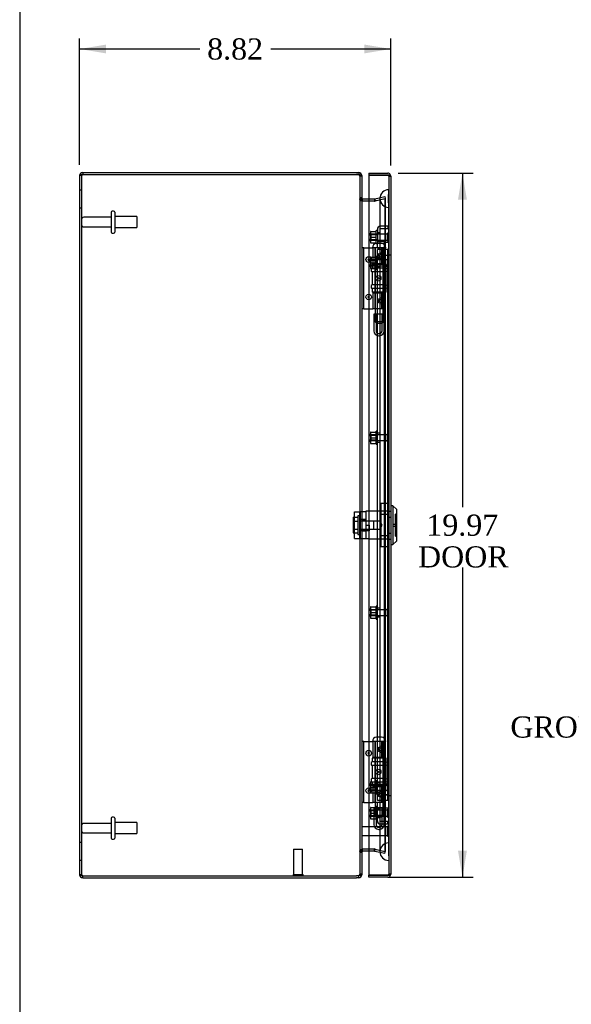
# Model space of a CAD drawing. Header units: inches. Extents: x 0 to 120, y -1 to 80.
# Tile 4 of 11: x 0 to 16, y 28 to 56. Entities that reach past the tile are written whole.
import ezdxf
from ezdxf import colors
from ezdxf.entities.mleader import LeaderData, LeaderLine
from ezdxf.enums import TextEntityAlignment as Align
from ezdxf.lldxf.tags import DXFTag
from ezdxf.math import Vec2, Vec3

# ---------------------------------------------------------------- set-up
doc = ezdxf.new("R2010")
doc.units = ezdxf.units.IN
doc.header["$MEASUREMENT"] = 0
for name, color, linetype in [('CAP02342', 7, 'Continuous'), ('COM52750', 7, 'Continuous'), ('COM52946', 7, 'Continuous'), ('COM55449-3', 7, 'Continuous'), ('COM55473-2', 7, 'Continuous'), ('COM55474-3', 7, 'Continuous'), ('COM70219', 7, 'Continuous'), ('Default', 7, 'Continuous'), ('GSK11196', 7, 'Continuous'), ('HNG14573-1', 7, 'Continuous'), ('HNG14573-2', 7, 'Continuous'), ('LOK10000', 7, 'Continuous'), ('LOK10000CAM', 7, 'Continuous'), ('LOK10000NUT', 7, 'Continuous'), ('LOK10000SC', 7, 'Continuous'), ('NTS16450', 7, 'Continuous'), ('PIN17645', 7, 'Continuous'), ('STD21878', 7, 'Continuous'), ('STD26041', 7, 'Continuous'), ('STD26098', 7, 'Continuous')]:
    doc.layers.add(name, color=color, linetype=linetype)
doc.styles.add('SEACAD_Times_New_Roman', font='times.ttf')
tags = doc.linetypes.add('HIDDEN2', pattern=[0.1875, 0.125, -0.0625]).pattern_tags.tags
tags[6:7] = [DXFTag(74, 4), DXFTag(75, 0), DXFTag(340, '0'), DXFTag(46, 0.0), DXFTag(50, 0.0), DXFTag(44, 0.0), DXFTag(45, 0.0)]
tags[4:5] = [DXFTag(74, 4), DXFTag(75, 0), DXFTag(340, '0'), DXFTag(46, 0.0), DXFTag(50, 0.0), DXFTag(44, 0.0), DXFTag(45, 0.0)]
doc.dimstyles.new('HAMMOND_(STH_-_120x80)', dxfattribs={"dimtxt": 0.6, "dimasz": 0.75, "dimexe": 0.3, "dimexo": 0.3, "dimgap": 0.15, "dimtad": 0, "dimtih": 1, "dimtoh": 1, "dimzin": 0, "dimdsep": 46, "dimtxsty": 'SEACAD_Times_New_Roman', "dimblk1": '_SE_FILLED', "dimblk2": '_SE_FILLED', "dimsah": 1, "dimcen": 0.3, "dimadec": 0, "dimazin": 0, "dimtfac": 0.8, "dimtofl": 0, "dimtmove": 0, "dimatfit": 3, "dimfxl": 1, "dimtolj": 1, "dimtzin": 0, "dimarcsym": 0})

# ---------------------------------------------------------------- blocks, each defined once
blk = doc.blocks.new('SE2')
at = {"layer": 'CAP02342', "color": 7, "linetype": 'HIDDEN2'}
for p, q in [((10.779, 47.173), (10.487, 47.173)), ((10.487, 47.173), (10.487, 46.7)), ((10.547, 47.173), (10.547, 46.7)), ((10.719, 46.7), (10.719, 47.173)), ((10.779, 46.7), (10.779, 47.173)), ((10.626, 46.621), (10.64, 46.621)), ((10.626, 46.561), (10.64, 46.561)), ((10.779, 33.173), (10.487, 33.173)), ((10.487, 33.173), (10.487, 32.7)), ((10.547, 33.173), (10.547, 32.7)), ((10.719, 32.7), (10.719, 33.173)), ((10.779, 32.7), (10.779, 33.173)), ((10.626, 32.621), (10.64, 32.621)), ((10.626, 32.561), (10.64, 32.561))]:
    blk.add_line(p, q, dxfattribs=at)
for centre, radius, start, end in [((10.626, 46.7), 0.139, 180, 270), ((10.626, 46.7), 0.079, 180, 270), ((10.64, 46.7), 0.079, 270, 0), ((10.64, 46.7), 0.139, 270, 0), ((10.626, 46.7), 0.079, 270, 275.0835), ((10.626, 46.7), 0.139, 270, 272.8866), ((10.64, 46.7), 0.079, 264.9165, 270), ((10.64, 46.7), 0.139, 267.1134, 270), ((10.626, 32.7), 0.139, 180, 270), ((10.626, 32.7), 0.079, 180, 270), ((10.64, 32.7), 0.079, 270, 0), ((10.64, 32.7), 0.139, 270, 0), ((10.626, 32.7), 0.079, 270, 275.0835), ((10.626, 32.7), 0.139, 270, 272.8866), ((10.64, 32.7), 0.079, 264.9165, 270), ((10.64, 32.7), 0.139, 267.1134, 270)]:
    blk.add_arc(centre, radius, start, end, dxfattribs=at)
at = {"layer": 'COM52750', "color": 7, "linetype": 'HIDDEN2'}
for p, q in [((2.2, 51.103), (2.143, 51.103)), ((2.2, 51.103), (2.2, 31.275)), ((10.133, 51.103), (10.086, 51.103)), ((10.086, 51.103), (10.086, 51.089)), ((10.143, 51.089), (10.086, 51.089)), ((10.086, 51.089), (10.086, 31.289)), ((2.2, 50.689), (2.143, 50.689)), ((10.143, 50.469), (10.086, 50.469)), ((10.143, 50.441), (10.086, 50.441)), ((10.159, 50.389), (10.158, 50.384)), ((10.168, 50.372), (10.158, 50.372)), ((10.34, 50.44), (10.501, 50.44)), ((10.34, 50.383), (10.501, 50.383)), ((10.501, 50.372), (10.34, 50.372)), ((10.501, 50.44), (10.501, 50.383)), ((10.501, 50.44), (10.507, 50.44)), ((10.501, 50.383), (10.507, 50.383)), ((10.507, 50.373), (10.501, 50.372)), ((10.507, 50.44), (10.513, 50.441)), ((10.507, 50.44), (10.507, 50.383)), ((10.507, 50.383), (10.526, 50.385)), ((10.507, 50.373), (10.526, 50.377)), ((10.526, 50.377), (10.507, 50.373)), ((10.513, 50.377), (10.507, 50.373)), ((10.513, 50.441), (10.796, 50.506)), ((10.796, 50.442), (10.513, 50.377)), ((10.513, 50.441), (10.526, 50.385)), ((10.513, 50.377), (10.526, 50.377)), ((10.526, 50.385), (10.808, 50.45)), ((10.808, 50.442), (10.526, 50.377)), ((10.796, 50.506), (10.808, 50.45)), ((10.796, 50.442), (10.796, 31.936)), ((10.796, 50.442), (10.808, 50.442)), ((10.808, 50.442), (10.808, 31.936)), ((2.143, 50.189), (2.2, 50.189)), ((2.2, 32.189), (2.143, 32.189)), ((10.143, 31.937), (10.086, 31.937)), ((10.143, 31.909), (10.086, 31.909)), ((10.168, 32.006), (10.158, 32.006)), ((10.159, 31.989), (10.158, 31.994)), ((10.34, 32.006), (10.501, 32.006)), ((10.501, 31.995), (10.34, 31.995)), ((10.501, 31.938), (10.34, 31.938)), ((10.501, 32.006), (10.507, 32.005)), ((10.507, 31.995), (10.501, 31.995)), ((10.501, 31.938), (10.501, 31.995)), ((10.507, 31.938), (10.501, 31.938)), ((10.526, 32.001), (10.507, 32.005)), ((10.507, 32.005), (10.526, 32.001)), ((10.507, 32.005), (10.513, 32.001)), ((10.507, 31.938), (10.507, 31.995)), ((10.526, 31.993), (10.507, 31.995)), ((10.513, 31.937), (10.507, 31.938)), ((10.513, 32.001), (10.796, 31.936)), ((10.513, 32.001), (10.526, 32.001)), ((10.513, 31.937), (10.526, 31.993)), ((10.796, 31.872), (10.513, 31.937)), ((10.526, 32.001), (10.808, 31.936)), ((10.808, 31.928), (10.526, 31.993)), ((10.796, 31.936), (10.808, 31.936)), ((10.796, 31.872), (10.808, 31.928)), ((2.143, 31.689), (2.2, 31.689)), ((2.2, 31.275), (2.143, 31.275)), ((10.086, 31.289), (10.086, 31.275)), ((10.143, 31.289), (10.086, 31.289)), ((10.133, 31.275), (10.086, 31.275))]:
    blk.add_line(p, q, dxfattribs=at)
at = {"layer": 'COM52750', "color": 7, "linetype": 'Continuous'}
for p, q in [((2.143, 51.103), (2.143, 31.275)), ((2.229, 51.189), (2.229, 51.132)), ((2.229, 51.189), (9.996, 51.189)), ((2.229, 51.132), (9.996, 51.132)), ((2.229, 51.132), (9.996, 51.132)), ((9.996, 51.189), (10.057, 51.189)), ((9.996, 51.132), (10.057, 51.132)), ((10.057, 51.189), (10.057, 51.132)), ((10.143, 51.103), (10.133, 51.103)), ((10.143, 51.103), (10.143, 51.089)), ((10.143, 51.089), (10.143, 31.289)), ((10.168, 50.44), (10.159, 50.389)), ((10.172, 50.372), (10.168, 50.372)), ((10.172, 50.44), (10.34, 50.44)), ((10.172, 50.383), (10.34, 50.383)), ((10.34, 50.372), (10.172, 50.372)), ((10.168, 31.938), (10.159, 31.989)), ((10.168, 32.006), (10.172, 32.006)), ((10.172, 32.006), (10.34, 32.006)), ((10.34, 31.995), (10.172, 31.995)), ((10.34, 31.938), (10.172, 31.938)), ((10.143, 31.275), (10.133, 31.275)), ((10.143, 31.289), (10.143, 31.275)), ((2.229, 31.246), (9.996, 31.246)), ((2.229, 31.246), (9.996, 31.246)), ((2.229, 31.189), (2.229, 31.246)), ((2.229, 31.189), (9.996, 31.189)), ((10.057, 31.246), (9.996, 31.246)), ((10.057, 31.189), (9.996, 31.189)), ((10.057, 31.189), (10.057, 31.246))]:
    blk.add_line(p, q, dxfattribs=at)
for centre, radius, start, end in [((2.229, 51.103), 0.086, 90, 180), ((2.229, 51.103), 0.029, 90, 114.2825), ((9.996, 50.882), 0.25, 75.7406, 90), ((10.057, 51.103), 0.086, 0, 90), ((10.057, 51.103), 0.029, 37.1698, 90), ((10.172, 50.469), 0.029, 180, 260.5896), ((10.276, 50.449), 0.133, 183.4648, 215.3792), ((10.172, 50.469), 0.086, 260.5896, 270), ((10.172, 50.469), 0.029, 260.5896, 270), ((10.274, 31.93), 0.131, 144.4363, 176.7196), ((10.172, 31.909), 0.029, 99.4104, 180), ((10.172, 31.909), 0.086, 90, 99.4104), ((10.172, 31.909), 0.029, 90, 99.4104), ((2.229, 31.275), 0.086, 180, 270), ((10.057, 31.275), 0.086, 270, 0), ((2.229, 31.275), 0.029, 245.7173, 270), ((9.996, 31.496), 0.25, 270, 284.2594), ((10.057, 31.275), 0.029, 270, 322.8302)]:
    blk.add_arc(centre, radius, start, end, dxfattribs=at)
at = {"layer": 'COM52750', "color": 7, "linetype": 'HIDDEN2'}
for centre, radius, start, end in [((2.229, 51.103), 0.029, 114.2825, 180), ((10.057, 51.103), 0.029, 0, 37.1698), ((10.172, 50.469), 0.086, 180, 260.5896), ((10.172, 31.909), 0.086, 99.4104, 180), ((2.229, 31.275), 0.029, 180, 245.7173), ((10.057, 31.275), 0.029, 322.8302, 360)]:
    blk.add_arc(centre, radius, start, end, dxfattribs=at)
at = {"layer": 'COM52750', "color": 7, "linetype": 'Continuous'}
for points, knots in [([(2.229, 51.132), (2.218, 51.129), (2.207, 51.127), (2.186, 51.122), (2.177, 51.12), (2.161, 51.115), (2.154, 51.113), (2.146, 51.108), (2.143, 51.105), (2.143, 51.103)], [0, 0, 0, 0, 0.25, 0.25, 0.5, 0.5, 0.75, 0.75, 1, 1, 1, 1]), ([(10.143, 51.089), (10.143, 51.09), (10.143, 51.091), (10.143, 51.094), (10.142, 51.096), (10.14, 51.098), (10.139, 51.1), (10.137, 51.101), (10.134, 51.103), (10.131, 51.105), (10.128, 51.107), (10.124, 51.108), (10.118, 51.111), (10.107, 51.114), (10.095, 51.117), (10.084, 51.12), (10.075, 51.121), (10.066, 51.123), (10.06, 51.124), (10.057, 51.124)], [0, 0, 0, 0, 0.043184, 0.086624, 0.130316, 0.174255, 0.218434, 0.262848, 0.307492, 0.35236, 0.397445, 0.442741, 0.488243, 0.614204, 0.741522, 0.805729, 0.870223, 0.934986, 1, 1, 1, 1]), ([(2.143, 31.275), (2.143, 31.273), (2.146, 31.27), (2.154, 31.265), (2.161, 31.263), (2.177, 31.258), (2.186, 31.256), (2.207, 31.251), (2.218, 31.248), (2.229, 31.246)], [0, 0, 0, 0, 0.25, 0.25, 0.5, 0.5, 0.75, 0.75, 1, 1, 1, 1]), ([(10.057, 31.254), (10.059, 31.254), (10.063, 31.255), (10.069, 31.256), (10.075, 31.257), (10.081, 31.258), (10.087, 31.259), (10.092, 31.26), (10.097, 31.261), (10.102, 31.262), (10.107, 31.264), (10.112, 31.265), (10.116, 31.266), (10.123, 31.269), (10.131, 31.272), (10.137, 31.277), (10.141, 31.281), (10.143, 31.285), (10.143, 31.287), (10.143, 31.289)], [0, 0, 0, 0, 0.04338, 0.086651, 0.129807, 0.172844, 0.215756, 0.258537, 0.301181, 0.343685, 0.386041, 0.428246, 0.470293, 0.512179, 0.636645, 0.75949, 0.840484, 0.920665, 1, 1, 1, 1])]:
    blk.add_open_spline(points, degree=3, knots=knots, dxfattribs=at)
at = {"layer": 'COM52750', "color": 7, "linetype": 'HIDDEN2'}
for points in [[(2.229, 51.132), (2.226, 51.129), (2.222, 51.127), (2.215, 51.122), (2.212, 51.12), (2.206, 51.115), (2.204, 51.113), (2.201, 51.108), (2.2, 51.105), (2.2, 51.103)], [(10.086, 51.089), (10.086, 51.093), (10.086, 51.097), (10.083, 51.104), (10.081, 51.107), (10.076, 51.113), (10.073, 51.116), (10.065, 51.12), (10.061, 51.122), (10.057, 51.124)], [(10.158, 50.372), (10.148, 50.378), (10.139, 50.383), (10.121, 50.395), (10.113, 50.4), (10.1, 50.412), (10.095, 50.418), (10.088, 50.429), (10.086, 50.435), (10.086, 50.441)], [(10.086, 31.937), (10.086, 31.943), (10.088, 31.949), (10.095, 31.96), (10.1, 31.966), (10.113, 31.977), (10.121, 31.983), (10.139, 31.995), (10.148, 32), (10.158, 32.006)], [(2.2, 31.275), (2.2, 31.273), (2.201, 31.27), (2.204, 31.265), (2.206, 31.263), (2.212, 31.258), (2.215, 31.256), (2.222, 31.251), (2.226, 31.248), (2.229, 31.246)], [(10.057, 31.254), (10.061, 31.256), (10.065, 31.258), (10.073, 31.262), (10.076, 31.265), (10.081, 31.271), (10.083, 31.274), (10.086, 31.281), (10.086, 31.285), (10.086, 31.289)]]:
    blk.add_open_spline(points, degree=3, knots=[0, 0, 0, 0, 0.25, 0.25, 0.5, 0.5, 0.75, 0.75, 1, 1, 1, 1], dxfattribs=at)
at = {"layer": 'COM52946', "color": 7, "linetype": 'Continuous'}
for p, q in [((10.34, 51.173), (10.34, 51.116)), ((10.34, 51.173), (10.879, 51.173)), ((10.34, 51.116), (10.34, 31.261)), ((10.34, 51.116), (10.879, 51.116)), ((10.879, 51.116), (10.34, 51.116)), ((10.879, 51.116), (10.879, 51.116)), ((10.924, 51.116), (10.879, 51.116)), ((10.879, 51.116), (10.951, 51.116)), ((10.924, 51.116), (10.951, 51.134)), ((10.965, 51.087), (10.965, 31.29)), ((10.965, 51.087), (10.965, 51.087)), ((10.965, 51.087), (10.965, 51.087)), ((10.965, 51.087), (10.965, 51.087)), ((10.965, 31.29), (10.965, 31.29)), ((10.965, 31.29), (10.965, 31.29)), ((10.965, 31.29), (10.965, 31.29)), ((10.34, 31.204), (10.34, 31.261)), ((10.879, 31.261), (10.34, 31.261)), ((10.34, 31.261), (10.879, 31.261)), ((10.879, 31.204), (10.34, 31.204)), ((10.879, 31.261), (10.879, 31.261)), ((10.879, 31.261), (10.924, 31.261)), ((10.879, 31.261), (10.951, 31.261)), ((10.924, 31.261), (10.951, 31.243))]:
    blk.add_line(p, q, dxfattribs=at)
at = {"layer": 'COM52946', "color": 7, "linetype": 'HIDDEN2'}
for p, q in [((10.879, 51.116), (10.879, 51.116)), ((10.908, 51.087), (10.908, 31.29)), ((10.908, 51.087), (10.965, 51.087)), ((10.965, 51.087), (10.908, 51.087)), ((10.908, 48.856), (10.965, 48.856)), ((10.908, 41.584), (10.965, 41.584)), ((10.908, 41.419), (10.965, 41.419)), ((10.908, 40.957), (10.965, 40.957)), ((10.908, 40.793), (10.965, 40.793)), ((10.908, 33.521), (10.965, 33.521)), ((10.965, 31.29), (10.908, 31.29)), ((10.908, 31.29), (10.965, 31.29)), ((10.879, 31.261), (10.879, 31.261))]:
    blk.add_line(p, q, dxfattribs=at)
at = {"layer": 'COM52946', "color": 7, "linetype": 'Continuous'}
for centre, radius, start, end in [((10.879, 51.087), 0.086, 33.3707, 90), ((10.879, 51.087), 0.086, 0.2997, 33.3707), ((10.922, 51.084), 0.043, 4.5183, 48.1211), ((10.879, 51.087), 0.086, 0, 0.1266), ((10.879, 31.29), 0.086, 326.6293, 359.7003), ((10.922, 31.293), 0.043, 311.8789, 355.4817), ((10.879, 31.29), 0.086, 359.8734, 0), ((10.879, 31.29), 0.086, 270, 326.6293)]:
    blk.add_arc(centre, radius, start, end, dxfattribs=at)
at = {"layer": 'COM52946', "color": 7, "linetype": 'HIDDEN2'}
for centre, start, end in [((10.879, 51.087), 0.3756, 90), ((10.879, 51.087), 0.3756, 90), ((10.879, 51.087), 0, 0.3756), ((10.879, 31.29), 270, 359.6244), ((10.879, 31.29), 270, 359.6244), ((10.879, 31.29), 359.6244, 0)]:
    blk.add_arc(centre, 0.029, start, end, dxfattribs=at)
for points, knots in [([(10.965, 51.087), (10.961, 51.087), (10.956, 51.087), (10.951, 51.088), (10.947, 51.088), (10.944, 51.088), (10.94, 51.088), (10.939, 51.088), (10.937, 51.088), (10.936, 51.088), (10.935, 51.089), (10.935, 51.089), (10.934, 51.089), (10.933, 51.089), (10.933, 51.09), (10.932, 51.09), (10.932, 51.09), (10.931, 51.091), (10.931, 51.092), (10.93, 51.093), (10.93, 51.096), (10.929, 51.098), (10.928, 51.101), (10.928, 51.104), (10.927, 51.107), (10.926, 51.11), (10.925, 51.113), (10.924, 51.116)], [0, 0, 0, 0, 0.19546, 0.19546, 0.19546, 0.354645, 0.354645, 0.354645, 0.405734, 0.405734, 0.405734, 0.443121, 0.443121, 0.443121, 0.470209, 0.470209, 0.470209, 0.503571, 0.503571, 0.503571, 0.628238, 0.628238, 0.628238, 0.813753, 0.813753, 0.813753, 1, 1, 1, 1]), ([(10.924, 51.116), (10.925, 51.112), (10.927, 51.108), (10.928, 51.101), (10.929, 51.099), (10.93, 51.096), (10.93, 51.095), (10.93, 51.093), (10.931, 51.092), (10.932, 51.09), (10.933, 51.089), (10.936, 51.088), (10.937, 51.088), (10.942, 51.088), (10.945, 51.088), (10.953, 51.087), (10.959, 51.087), (10.965, 51.087)], [0, 0, 0, 0, 0.25, 0.25, 0.375, 0.375, 0.4375, 0.4375, 0.5, 0.5, 0.5625, 0.5625, 0.625, 0.625, 0.75, 0.75, 1, 1, 1, 1]), ([(10.924, 31.261), (10.925, 31.265), (10.927, 31.269), (10.928, 31.275), (10.929, 31.277), (10.93, 31.281), (10.93, 31.282), (10.93, 31.284), (10.931, 31.285), (10.932, 31.287), (10.933, 31.287), (10.936, 31.288), (10.937, 31.289), (10.942, 31.289), (10.945, 31.289), (10.953, 31.289), (10.959, 31.289), (10.965, 31.29)], [0, 0, 0, 0, 0.25, 0.25, 0.375, 0.375, 0.4375, 0.4375, 0.5, 0.5, 0.5625, 0.5625, 0.625, 0.625, 0.75, 0.75, 1, 1, 1, 1]), ([(10.965, 31.29), (10.961, 31.29), (10.956, 31.29), (10.951, 31.29), (10.947, 31.289), (10.944, 31.289), (10.94, 31.289), (10.939, 31.289), (10.937, 31.289), (10.936, 31.289), (10.935, 31.288), (10.935, 31.288), (10.934, 31.288), (10.933, 31.288), (10.933, 31.287), (10.932, 31.287), (10.932, 31.287), (10.931, 31.286), (10.931, 31.286), (10.93, 31.284), (10.93, 31.281), (10.929, 31.279), (10.928, 31.276), (10.928, 31.273), (10.927, 31.27), (10.926, 31.267), (10.925, 31.264), (10.924, 31.261)], [0, 0, 0, 0, 0.19546, 0.19546, 0.19546, 0.354645, 0.354645, 0.354645, 0.405734, 0.405734, 0.405734, 0.443121, 0.443121, 0.443121, 0.470209, 0.470209, 0.470209, 0.503571, 0.503571, 0.503571, 0.628238, 0.628238, 0.628238, 0.813753, 0.813753, 0.813753, 1, 1, 1, 1])]:
    blk.add_open_spline(points, degree=3, knots=knots, dxfattribs=at)
at = {"layer": 'COM55449-3', "color": 7, "linetype": 'HIDDEN2'}
for p, q in [((10.783, 49.22), (10.658, 49.22)), ((10.783, 49.22), (10.783, 33.157)), ((10.783, 33.157), (10.658, 33.157))]:
    blk.add_line(p, q, dxfattribs=at)
at = {"layer": 'COM55473-2', "color": 7, "linetype": 'HIDDEN2'}
for p, q in [((10.674, 49.001), (10.586, 49.001)), ((10.586, 33.376), (10.586, 49.001)), ((10.886, 49.001), (10.674, 49.001)), ((10.886, 33.376), (10.886, 49.001)), ((10.658, 48.751), (10.586, 48.751)), ((10.586, 48.501), (10.658, 48.501)), ((10.658, 43.793), (10.586, 43.793)), ((10.586, 43.543), (10.658, 43.543)), ((10.658, 38.834), (10.586, 38.834)), ((10.586, 38.584), (10.658, 38.584)), ((10.658, 33.876), (10.586, 33.876)), ((10.586, 33.626), (10.658, 33.626)), ((10.674, 33.376), (10.586, 33.376)), ((10.886, 33.376), (10.674, 33.376))]:
    blk.add_line(p, q, dxfattribs=at)
at = {"layer": 'COM55474-3', "color": 7, "linetype": 'HIDDEN2'}
for p, q in [((10.586, 49.579), (10.586, 49.167)), ((10.658, 49.479), (10.586, 49.479)), ((10.886, 49.667), (10.674, 49.667)), ((10.886, 49.595), (10.674, 49.595)), ((10.886, 49.667), (10.886, 49.595)), ((10.586, 49.229), (10.658, 49.229)), ((10.586, 49.042), (10.586, 49.167)), ((10.658, 49.042), (10.586, 49.042)), ((10.586, 33.335), (10.658, 33.335)), ((10.586, 33.21), (10.586, 33.335)), ((10.586, 32.798), (10.586, 33.21)), ((10.658, 33.147), (10.586, 33.147)), ((10.586, 32.897), (10.658, 32.897)), ((10.886, 32.782), (10.674, 32.782)), ((10.886, 32.71), (10.674, 32.71)), ((10.886, 32.71), (10.886, 32.782))]:
    blk.add_line(p, q, dxfattribs=at)
for centre, radius, start, end in [((10.674, 49.579), 0.088, 90, 180), ((10.674, 49.579), 0.016, 90, 180), ((10.674, 32.798), 0.088, 180, 270), ((10.674, 32.798), 0.016, 180, 270)]:
    blk.add_arc(centre, radius, start, end, dxfattribs=at)
at = {"layer": 'COM70219', "color": 7, "linetype": 'HIDDEN2'}
for p, q in [((10.904, 50.45), (10.906, 50.699)), ((10.906, 50.699), (10.906, 50.2)), ((10.906, 50.699), (10.907, 50.699)), ((10.907, 50.699), (10.907, 50.2)), ((10.658, 50.45), (10.658, 50.2)), ((10.904, 50.45), (10.904, 50.2)), ((10.906, 50.201), (10.904, 50.45)), ((10.658, 50.2), (10.658, 32.178)), ((10.904, 50.2), (10.904, 32.178)), ((10.907, 50.201), (10.906, 50.201)), ((10.906, 50.2), (10.906, 32.178)), ((10.907, 50.2), (10.907, 32.178)), ((10.658, 32.178), (10.658, 31.928)), ((10.904, 32.178), (10.904, 31.928)), ((10.906, 32.177), (10.904, 31.928)), ((10.906, 32.178), (10.906, 31.679)), ((10.907, 32.177), (10.906, 32.177)), ((10.907, 32.178), (10.907, 31.679)), ((10.904, 31.928), (10.906, 31.679)), ((10.906, 31.679), (10.907, 31.679))]:
    blk.add_line(p, q, dxfattribs=at)
for centre in [(10.908, 50.45), (10.908, 31.928)]:
    blk.add_arc(centre, 0.25, 90, 270, dxfattribs=at)
at = {"layer": 'GSK11196', "color": 7, "linetype": 'HIDDEN2'}
for p, q in [((10.783, 48.835), (10.783, 49.21)), ((10.783, 49.21), (10.908, 49.21)), ((10.908, 48.835), (10.783, 48.835)), ((10.783, 33.541), (10.783, 48.835)), ((10.908, 48.739), (10.908, 48.835)), ((10.908, 43.781), (10.908, 48.513)), ((10.908, 38.822), (10.908, 43.555)), ((10.908, 33.864), (10.908, 38.596)), ((10.783, 33.166), (10.783, 33.541)), ((10.783, 33.541), (10.908, 33.541)), ((10.908, 33.541), (10.783, 33.541)), ((10.783, 33.541), (10.783, 33.541)), ((10.908, 33.541), (10.908, 33.638)), ((10.908, 33.541), (10.908, 33.541)), ((10.908, 33.166), (10.783, 33.166))]:
    blk.add_line(p, q, dxfattribs=at)
at = {"layer": 'HNG14573-1', "color": 7, "linetype": 'Continuous'}
for p, q in [((10.2, 49.055), (10.143, 49.055)), ((10.2, 47.323), (10.2, 49.055)), ((10.2, 49.055), (10.221, 49.055)), ((10.221, 49.055), (10.34, 49.055)), ((10.2, 47.323), (10.143, 47.323)), ((10.2, 47.323), (10.221, 47.323)), ((10.221, 47.323), (10.34, 47.323)), ((10.2, 35.055), (10.143, 35.055)), ((10.2, 33.323), (10.2, 35.055)), ((10.2, 35.055), (10.221, 35.055)), ((10.221, 35.055), (10.34, 35.055)), ((10.2, 33.323), (10.143, 33.323)), ((10.2, 33.323), (10.221, 33.323)), ((10.221, 33.323), (10.34, 33.323))]:
    blk.add_line(p, q, dxfattribs=at)
at = {"layer": 'HNG14573-1', "color": 7, "linetype": 'HIDDEN2'}
for p, q in [((10.34, 49.055), (10.445, 49.055)), ((10.455, 49.055), (10.455, 48.601)), ((10.512, 49.055), (10.512, 48.601)), ((10.695, 48.868), (10.62, 48.834)), ((10.626, 48.881), (10.682, 48.906)), ((10.71, 48.601), (10.71, 49.055)), ((10.754, 48.601), (10.754, 49.055)), ((10.811, 48.601), (10.811, 49.055)), ((10.811, 48.601), (10.455, 48.601)), ((10.62, 48.825), (10.695, 48.792)), ((10.626, 48.779), (10.682, 48.753)), ((10.754, 47.776), (10.754, 48.601)), ((10.811, 47.776), (10.811, 48.601)), ((10.455, 47.776), (10.811, 47.776)), ((10.455, 47.776), (10.455, 47.323)), ((10.512, 47.776), (10.512, 47.323)), ((10.71, 47.323), (10.71, 47.776)), ((10.754, 47.323), (10.754, 47.776)), ((10.811, 47.323), (10.811, 47.776)), ((10.695, 47.586), (10.62, 47.552)), ((10.62, 47.543), (10.695, 47.51)), ((10.682, 47.624), (10.626, 47.599)), ((10.682, 47.471), (10.626, 47.497)), ((10.34, 47.323), (10.455, 47.323)), ((10.811, 47.323), (10.455, 47.323)), ((10.34, 35.055), (10.445, 35.055)), ((10.455, 35.055), (10.455, 34.601)), ((10.512, 35.055), (10.512, 34.601)), ((10.626, 34.881), (10.682, 34.906)), ((10.71, 34.601), (10.71, 35.055)), ((10.754, 34.601), (10.754, 35.055)), ((10.811, 34.601), (10.811, 35.055)), ((10.695, 34.868), (10.62, 34.834)), ((10.62, 34.825), (10.695, 34.792)), ((10.626, 34.779), (10.682, 34.753)), ((10.811, 34.601), (10.455, 34.601)), ((10.754, 33.776), (10.754, 34.601)), ((10.811, 33.776), (10.811, 34.601)), ((10.455, 33.776), (10.811, 33.776)), ((10.455, 33.776), (10.455, 33.323)), ((10.512, 33.776), (10.512, 33.323)), ((10.695, 33.586), (10.62, 33.552)), ((10.62, 33.543), (10.695, 33.51)), ((10.682, 33.624), (10.626, 33.599)), ((10.71, 33.323), (10.71, 33.776)), ((10.754, 33.323), (10.754, 33.776)), ((10.811, 33.323), (10.811, 33.776)), ((10.34, 33.323), (10.455, 33.323)), ((10.811, 33.323), (10.455, 33.323)), ((10.682, 33.471), (10.626, 33.497))]:
    blk.add_line(p, q, dxfattribs=at)
for centre in [(10.34, 48.72), (10.34, 47.658), (10.34, 34.72), (10.34, 33.658)]:
    blk.add_circle(centre, 0.079, dxfattribs=at)
at = {"layer": 'HNG14573-1', "color": 7, "linetype": 'Continuous'}
for centre in [(10.34, 48.72), (10.34, 47.658), (10.34, 34.72), (10.34, 33.658)]:
    blk.add_arc(centre, 0.022, 90, 270, dxfattribs=at)
at = {"layer": 'HNG14573-1', "color": 7, "linetype": 'HIDDEN2'}
for centre, start, end in [((10.34, 48.72), 0, 90), ((10.34, 48.72), 270, 0), ((10.34, 47.658), 0, 90), ((10.34, 47.658), 270, 0), ((10.34, 34.72), 0, 90), ((10.34, 34.72), 270, 0), ((10.34, 33.658), 0, 90), ((10.34, 33.658), 270, 0)]:
    blk.add_arc(centre, 0.022, start, end, dxfattribs=at)
for centre, major_axis, ratio, start_param, end_param in [((10.682, 48.83), (0.0978, 0), 0.638889, 2.181662, 4.101524), ((10.661, 48.855), (-0.0911, -0.0581), 0.323001, 2.93843, 4.282333), ((10.661, 48.786), (-0.147, -0.094), 0.323001, 2.93843, 4.282333), ((10.625, 48.83), (0.00861, 0), 0.638889, 2.181662, 4.101524), ((10.661, 48.804), (-0.0911, 0.0581), 0.323001, 2.000852, 3.344755), ((10.661, 48.874), (-0.147, 0.094), 0.323001, 2.000852, 3.344755), ((10.682, 47.548), (0.0978, 0), 0.638889, 2.181662, 4.101524), ((10.625, 47.548), (0.00861, 0), 0.638889, 2.181662, 4.101524), ((10.661, 47.573), (-0.0911, -0.0581), 0.323001, 2.93843, 4.282333), ((10.661, 47.522), (-0.0911, 0.0581), 0.323001, 2.000852, 3.344755), ((10.661, 47.504), (-0.147, -0.094), 0.323001, 2.93843, 4.282333), ((10.661, 47.592), (-0.147, 0.094), 0.323001, 2.000852, 3.344755), ((10.661, 34.855), (-0.0911, -0.0581), 0.323001, 2.93843, 4.282333), ((10.682, 34.83), (0.0978, 0), 0.638889, 2.181662, 4.101524), ((10.625, 34.83), (0.00861, 0), 0.638889, 2.181662, 4.101524), ((10.661, 34.804), (-0.0911, 0.0581), 0.323001, 2.000852, 3.344755), ((10.661, 34.786), (-0.147, -0.094), 0.323001, 2.93843, 4.282333), ((10.661, 34.874), (-0.147, 0.094), 0.323001, 2.000852, 3.344755), ((10.682, 33.548), (0.0978, 0), 0.638889, 2.181662, 4.101524), ((10.625, 33.548), (0.00861, 0), 0.638889, 2.181662, 4.101524), ((10.661, 33.573), (-0.0911, -0.0581), 0.323001, 2.93843, 4.282333), ((10.661, 33.504), (-0.147, -0.094), 0.323001, 2.93843, 4.282333), ((10.661, 33.592), (-0.147, 0.094), 0.323001, 2.000852, 3.344755), ((10.661, 33.522), (-0.0911, 0.0581), 0.323001, 2.000852, 3.344755)]:
    blk.add_ellipse(centre, major_axis=major_axis, ratio=ratio, start_param=start_param, end_param=end_param, dxfattribs=at)
for centre, major_axis in [((10.611, 48.189), (0, 0.079)), ((10.607, 48.189), (0, -0.022)), ((10.611, 34.189), (0, 0.079)), ((10.607, 34.189), (0, -0.022))]:
    blk.add_ellipse(centre, major_axis=major_axis, ratio=0.97437, dxfattribs=at)
at = {"layer": 'HNG14573-2', "color": 7, "linetype": 'HIDDEN2'}
for p, q in [((10.406, 48.436), (10.406, 48.413)), ((10.832, 48.582), (10.434, 48.582)), ((10.434, 48.582), (10.434, 48.474)), ((10.832, 48.474), (10.434, 48.474)), ((10.832, 48.374), (10.434, 48.374)), ((10.434, 48.374), (10.434, 48.002)), ((10.513, 48.582), (10.513, 47.795)), ((10.753, 47.795), (10.753, 48.582)), ((10.832, 48.474), (10.832, 48.582)), ((10.832, 48.002), (10.832, 48.374)), ((10.861, 48.413), (10.861, 48.436)), ((10.406, 47.964), (10.406, 47.941)), ((10.832, 48.002), (10.434, 48.002)), ((10.832, 47.902), (10.434, 47.902)), ((10.434, 47.902), (10.434, 47.795)), ((10.832, 47.795), (10.434, 47.795)), ((10.832, 47.795), (10.832, 47.902)), ((10.861, 47.941), (10.861, 47.964)), ((10.406, 34.436), (10.406, 34.413)), ((10.832, 34.582), (10.434, 34.582)), ((10.434, 34.582), (10.434, 34.474)), ((10.832, 34.474), (10.434, 34.474)), ((10.832, 34.374), (10.434, 34.374)), ((10.434, 34.374), (10.434, 34.002)), ((10.513, 34.582), (10.513, 33.795)), ((10.753, 33.795), (10.753, 34.582)), ((10.832, 34.474), (10.832, 34.582)), ((10.832, 34.002), (10.832, 34.374)), ((10.861, 34.413), (10.861, 34.436)), ((10.406, 33.964), (10.406, 33.941)), ((10.832, 34.002), (10.434, 34.002)), ((10.832, 33.902), (10.434, 33.902)), ((10.434, 33.902), (10.434, 33.795)), ((10.832, 33.795), (10.434, 33.795)), ((10.832, 33.795), (10.832, 33.902)), ((10.861, 33.941), (10.861, 33.964))]:
    blk.add_line(p, q, dxfattribs=at)
for centre, start, end in [((10.446, 48.436), 106.7083, 180), ((10.446, 48.413), 180, 253.2917), ((10.821, 48.436), 0, 73.2917), ((10.821, 48.413), 286.7083, 0), ((10.446, 47.964), 106.7083, 180), ((10.446, 47.941), 180, 253.2917), ((10.821, 47.964), 0, 73.2917), ((10.821, 47.941), 286.7083, 0), ((10.446, 34.436), 106.7083, 180), ((10.446, 34.413), 180, 253.2917), ((10.821, 34.436), 0, 73.2917), ((10.821, 34.413), 286.7083, 0), ((10.446, 33.964), 106.7083, 180), ((10.446, 33.941), 180, 253.2917), ((10.821, 33.964), 0, 73.2917), ((10.821, 33.941), 286.7083, 0)]:
    blk.add_arc(centre, 0.04, start, end, dxfattribs=at)
at = {"layer": 'LOK10000', "color": 7, "linetype": 'Continuous'}
for p, q in [((11.025, 41.738), (10.965, 41.738)), ((11.025, 41.738), (11.025, 40.638)), ((11.125, 41.638), (11.025, 41.738)), ((11.125, 41.638), (11.125, 40.738)), ((10.965, 40.638), (11.025, 40.638)), ((11.025, 40.638), (11.125, 40.738))]:
    blk.add_line(p, q, dxfattribs=at)
at = {"layer": 'LOK10000', "color": 7, "linetype": 'HIDDEN2'}
for p, q in [((10.155, 41.346), (10.255, 41.346)), ((10.155, 41.031), (10.155, 41.346)), ((10.255, 41.581), (10.255, 40.796)), ((10.895, 41.581), (10.255, 41.581)), ((10.895, 41.584), (10.965, 41.584)), ((10.895, 41.419), (10.965, 41.419)), ((11.095, 40.876), (11.095, 41.501)), ((11.125, 41.501), (11.095, 41.501)), ((10.655, 41.304), (10.155, 41.304)), ((10.155, 41.072), (10.655, 41.072)), ((10.255, 41.188), (10.355, 41.188)), ((10.355, 41.188), (10.355, 41.031)), ((10.655, 41.304), (10.655, 41.072)), ((10.725, 41.188), (10.655, 41.304)), ((10.655, 41.072), (10.725, 41.188)), ((11.035, 41.218), (11.095, 41.218)), ((11.035, 41.158), (11.035, 41.218)), ((11.035, 41.158), (11.095, 41.158)), ((10.155, 41.031), (10.255, 41.031)), ((10.355, 41.031), (10.255, 41.031)), ((10.355, 40.796), (10.255, 40.796)), ((10.355, 40.796), (10.355, 41.031)), ((10.355, 40.796), (10.895, 40.796)), ((10.895, 40.957), (10.965, 40.957)), ((10.895, 40.793), (10.965, 40.793)), ((11.095, 40.876), (11.125, 40.876))]:
    blk.add_line(p, q, dxfattribs=at)
at = {"layer": 'LOK10000CAM', "color": 7, "linetype": 'HIDDEN2'}
for p, q in [((9.94, 41.563), (10.105, 41.563)), ((9.94, 40.813), (9.94, 41.563)), ((10.09, 40.813), (10.09, 41.563)), ((10.105, 41.491), (10.105, 41.563)), ((10.255, 41.563), (10.105, 41.563)), ((10.105, 40.886), (10.105, 41.491)), ((10.255, 41.346), (10.105, 41.346)), ((9.94, 40.813), (10.105, 40.813)), ((10.255, 41.031), (10.105, 41.031)), ((10.105, 40.813), (10.105, 40.886)), ((10.105, 40.813), (10.255, 40.813))]:
    blk.add_line(p, q, dxfattribs=at)
at = {"layer": 'LOK10000NUT', "color": 7, "linetype": 'HIDDEN2'}
for p, q in [((10.68, 41.8), (10.68, 41.494)), ((10.895, 41.8), (10.68, 41.8)), ((10.895, 41.8), (10.895, 41.494)), ((10.895, 41.581), (10.68, 41.581)), ((10.68, 41.494), (10.68, 40.882)), ((10.895, 41.494), (10.68, 41.494)), ((10.895, 41.494), (10.895, 40.882)), ((10.68, 40.882), (10.68, 40.576)), ((10.895, 40.882), (10.68, 40.882)), ((10.68, 40.796), (10.895, 40.796)), ((10.895, 40.882), (10.895, 40.576)), ((10.895, 40.576), (10.68, 40.576))]:
    blk.add_line(p, q, dxfattribs=at)
at = {"layer": 'LOK10000SC', "color": 7, "linetype": 'HIDDEN2'}
for p, q in [((9.898, 41.411), (10.035, 41.411)), ((9.898, 41.411), (9.898, 41.3)), ((10.035, 41.451), (10.035, 40.926)), ((10.105, 41.451), (10.035, 41.451)), ((9.898, 41.3), (10.035, 41.3)), ((9.898, 41.3), (9.898, 41.077)), ((9.898, 41.077), (10.035, 41.077)), ((9.898, 41.077), (9.898, 40.966)), ((10.48, 41.304), (10.105, 41.304)), ((10.105, 41.072), (10.48, 41.072)), ((10.48, 41.304), (10.48, 41.072)), ((9.898, 40.966), (10.035, 40.966)), ((10.035, 40.926), (10.105, 40.926))]:
    blk.add_line(p, q, dxfattribs=at)
at = {"layer": 'NTS16450', "color": 7, "linetype": 'HIDDEN2'}
for p, q in [((10.39, 49.515), (10.39, 49.436)), ((10.39, 49.436), (10.397, 49.515)), ((10.397, 49.515), (10.39, 49.515)), ((10.586, 49.438), (10.39, 49.438)), ((10.39, 49.436), (10.39, 49.276)), ((10.397, 49.356), (10.39, 49.436)), ((10.397, 49.515), (10.555, 49.515)), ((10.555, 49.515), (10.555, 49.54)), ((10.586, 49.54), (10.555, 49.54)), ((10.555, 49.356), (10.555, 49.515)), ((10.586, 49.421), (10.39, 49.421)), ((10.39, 49.276), (10.397, 49.356)), ((10.39, 49.291), (10.586, 49.291)), ((10.39, 49.276), (10.39, 49.197)), ((10.397, 49.197), (10.39, 49.276)), ((10.586, 49.274), (10.39, 49.274)), ((10.39, 49.197), (10.397, 49.197)), ((10.397, 49.356), (10.555, 49.356)), ((10.397, 49.197), (10.555, 49.197)), ((10.555, 49.197), (10.555, 49.356)), ((10.555, 49.197), (10.555, 49.172)), ((10.555, 49.172), (10.583, 49.172)), ((10.39, 48.785), (10.39, 48.706)), ((10.39, 48.706), (10.397, 48.785)), ((10.397, 48.785), (10.39, 48.785)), ((10.586, 48.708), (10.39, 48.708)), ((10.39, 48.706), (10.39, 48.546)), ((10.397, 48.626), (10.39, 48.706)), ((10.586, 48.691), (10.39, 48.691)), ((10.39, 48.546), (10.397, 48.626)), ((10.397, 48.785), (10.555, 48.785)), ((10.397, 48.626), (10.555, 48.626)), ((10.555, 48.785), (10.555, 48.81)), ((10.586, 48.81), (10.555, 48.81)), ((10.555, 48.626), (10.555, 48.785)), ((10.555, 48.467), (10.555, 48.626)), ((10.39, 48.561), (10.586, 48.561)), ((10.39, 48.546), (10.39, 48.467)), ((10.397, 48.467), (10.39, 48.546)), ((10.586, 48.544), (10.39, 48.544)), ((10.39, 48.467), (10.397, 48.467)), ((10.397, 48.467), (10.555, 48.467)), ((10.555, 48.467), (10.555, 48.442)), ((10.555, 48.442), (10.586, 48.442)), ((10.555, 43.827), (10.555, 43.852)), ((10.586, 43.852), (10.555, 43.852)), ((10.39, 43.827), (10.39, 43.747)), ((10.39, 43.747), (10.397, 43.827)), ((10.397, 43.827), (10.39, 43.827)), ((10.586, 43.75), (10.39, 43.75)), ((10.39, 43.747), (10.39, 43.588)), ((10.397, 43.668), (10.39, 43.747)), ((10.586, 43.733), (10.39, 43.733)), ((10.39, 43.588), (10.397, 43.668)), ((10.39, 43.603), (10.586, 43.603)), ((10.39, 43.588), (10.39, 43.508)), ((10.397, 43.508), (10.39, 43.588)), ((10.586, 43.586), (10.39, 43.586)), ((10.397, 43.827), (10.555, 43.827)), ((10.397, 43.668), (10.555, 43.668)), ((10.555, 43.668), (10.555, 43.827)), ((10.555, 43.508), (10.555, 43.668)), ((10.39, 43.508), (10.397, 43.508)), ((10.397, 43.508), (10.555, 43.508)), ((10.555, 43.508), (10.555, 43.484)), ((10.555, 43.484), (10.586, 43.484)), ((10.39, 38.869), (10.39, 38.789)), ((10.39, 38.789), (10.397, 38.869)), ((10.397, 38.869), (10.39, 38.869)), ((10.397, 38.869), (10.555, 38.869)), ((10.555, 38.893), (10.555, 38.869)), ((10.586, 38.893), (10.555, 38.893)), ((10.555, 38.709), (10.555, 38.869)), ((10.586, 38.791), (10.39, 38.791)), ((10.39, 38.789), (10.39, 38.63)), ((10.397, 38.709), (10.39, 38.789)), ((10.586, 38.774), (10.39, 38.774)), ((10.39, 38.63), (10.397, 38.709)), ((10.39, 38.644), (10.586, 38.644)), ((10.39, 38.63), (10.39, 38.55)), ((10.397, 38.55), (10.39, 38.63)), ((10.586, 38.627), (10.39, 38.627)), ((10.39, 38.55), (10.397, 38.55)), ((10.397, 38.709), (10.555, 38.709)), ((10.397, 38.55), (10.555, 38.55)), ((10.555, 38.55), (10.555, 38.709)), ((10.555, 38.55), (10.555, 38.525)), ((10.555, 38.525), (10.586, 38.525)), ((10.39, 33.91), (10.39, 33.831)), ((10.39, 33.831), (10.397, 33.91)), ((10.397, 33.91), (10.39, 33.91)), ((10.586, 33.833), (10.39, 33.833)), ((10.39, 33.831), (10.39, 33.671)), ((10.397, 33.751), (10.39, 33.831)), ((10.586, 33.816), (10.39, 33.816)), ((10.397, 33.91), (10.555, 33.91)), ((10.555, 33.935), (10.555, 33.91)), ((10.586, 33.935), (10.555, 33.935)), ((10.555, 33.751), (10.555, 33.91)), ((10.39, 33.671), (10.397, 33.751)), ((10.39, 33.686), (10.586, 33.686)), ((10.39, 33.671), (10.39, 33.592)), ((10.397, 33.592), (10.39, 33.671)), ((10.586, 33.669), (10.39, 33.669)), ((10.39, 33.592), (10.397, 33.592)), ((10.397, 33.751), (10.555, 33.751)), ((10.397, 33.592), (10.555, 33.592)), ((10.555, 33.592), (10.555, 33.751)), ((10.555, 33.592), (10.555, 33.567)), ((10.555, 33.567), (10.586, 33.567)), ((10.39, 33.18), (10.39, 33.101)), ((10.39, 33.101), (10.397, 33.18)), ((10.397, 33.18), (10.39, 33.18)), ((10.586, 33.103), (10.39, 33.103)), ((10.39, 33.101), (10.39, 32.941)), ((10.397, 33.021), (10.39, 33.101)), ((10.586, 33.086), (10.39, 33.086)), ((10.39, 32.941), (10.397, 33.021)), ((10.39, 32.956), (10.586, 32.956)), ((10.397, 33.18), (10.555, 33.18)), ((10.397, 33.021), (10.555, 33.021)), ((10.555, 33.18), (10.555, 33.205)), ((10.586, 33.205), (10.555, 33.205)), ((10.555, 33.021), (10.555, 33.18)), ((10.555, 32.862), (10.555, 33.021)), ((10.39, 32.941), (10.39, 32.862)), ((10.397, 32.862), (10.39, 32.941)), ((10.586, 32.939), (10.39, 32.939)), ((10.39, 32.862), (10.397, 32.862)), ((10.397, 32.862), (10.555, 32.862)), ((10.555, 32.862), (10.555, 32.837)), ((10.555, 32.837), (10.586, 32.837))]:
    blk.add_line(p, q, dxfattribs=at)
at = {"layer": 'PIN17645', "color": 7, "linetype": 'HIDDEN2'}
for p, q in [((10.703, 49.174), (10.564, 49.174)), ((10.683, 49.172), (10.583, 49.172)), ((10.821, 49.055), (10.445, 49.055)), ((10.52, 49.055), (10.52, 46.955)), ((10.746, 46.955), (10.746, 49.055)), ((10.746, 46.955), (10.52, 46.955)), ((10.52, 46.955), (10.57, 46.905)), ((10.696, 46.905), (10.746, 46.955)), ((10.696, 46.905), (10.57, 46.905)), ((10.821, 35.055), (10.445, 35.055)), ((10.52, 35.055), (10.52, 32.955)), ((10.703, 35.174), (10.564, 35.174)), ((10.683, 35.172), (10.583, 35.172)), ((10.746, 32.955), (10.746, 35.055)), ((10.746, 32.955), (10.52, 32.955)), ((10.52, 32.955), (10.57, 32.905)), ((10.696, 32.905), (10.746, 32.955)), ((10.696, 32.905), (10.57, 32.905))]:
    blk.add_line(p, q, dxfattribs=at)
for centre, start, end in [((10.564, 49.055), 90, 180), ((10.564, 49.055), 80.5843, 90), ((10.703, 49.055), 90, 99.4157), ((10.703, 49.055), 0, 90), ((10.564, 35.055), 90, 180), ((10.564, 35.055), 80.5843, 90), ((10.703, 35.055), 90, 99.4157), ((10.703, 35.055), 0, 90)]:
    blk.add_arc(centre, 0.119, start, end, dxfattribs=at)
at = {"layer": 'STD21878', "color": 7, "linetype": 'HIDDEN2'}
for p, q in [((10.158, 32.386), (10.158, 32.636)), ((10.877, 32.636), (10.158, 32.636)), ((10.877, 32.37), (10.877, 32.651)), ((10.908, 32.651), (10.877, 32.651)), ((10.158, 32.386), (10.877, 32.386)), ((10.877, 32.37), (10.908, 32.37)), ((8.211, 31.996), (8.461, 31.996)), ((8.211, 31.996), (8.211, 31.277)), ((8.461, 31.277), (8.461, 31.996)), ((8.196, 31.277), (8.477, 31.277)), ((8.196, 31.277), (8.196, 31.246)), ((8.477, 31.246), (8.477, 31.277))]:
    blk.add_line(p, q, dxfattribs=at)
at = {"layer": 'STD21878', "color": 7, "linetype": 'Continuous'}
for p, q in [((8.196, 31.246), (8.196, 31.246)), ((8.477, 31.246), (8.477, 31.246))]:
    blk.add_line(p, q, dxfattribs=at)
at = {"layer": 'STD26041', "color": 7, "linetype": 'HIDDEN2'}
for p, q in [((10.408, 49.274), (10.408, 49.438)), ((10.877, 49.438), (10.408, 49.438)), ((10.877, 49.243), (10.877, 49.469)), ((10.908, 49.469), (10.877, 49.469)), ((10.408, 49.274), (10.877, 49.274)), ((10.877, 49.243), (10.908, 49.243)), ((10.408, 48.544), (10.408, 48.708)), ((10.877, 48.708), (10.408, 48.708)), ((10.877, 48.513), (10.877, 48.739)), ((10.908, 48.739), (10.877, 48.739)), ((10.408, 48.544), (10.877, 48.544)), ((10.877, 48.513), (10.908, 48.513)), ((10.408, 43.586), (10.408, 43.75)), ((10.877, 43.75), (10.408, 43.75)), ((10.408, 43.586), (10.877, 43.586)), ((10.877, 43.555), (10.877, 43.781)), ((10.908, 43.781), (10.877, 43.781)), ((10.877, 43.555), (10.908, 43.555)), ((10.877, 38.596), (10.877, 38.822)), ((10.908, 38.822), (10.877, 38.822)), ((10.408, 38.627), (10.408, 38.791)), ((10.877, 38.791), (10.408, 38.791)), ((10.408, 38.627), (10.877, 38.627)), ((10.877, 38.596), (10.908, 38.596)), ((10.408, 33.669), (10.408, 33.833)), ((10.877, 33.833), (10.408, 33.833)), ((10.877, 33.638), (10.877, 33.864)), ((10.908, 33.864), (10.877, 33.864)), ((10.408, 33.669), (10.877, 33.669)), ((10.877, 33.638), (10.908, 33.638)), ((10.408, 32.939), (10.408, 33.103)), ((10.877, 33.103), (10.408, 33.103)), ((10.877, 32.908), (10.877, 33.134)), ((10.908, 33.134), (10.877, 33.134)), ((10.408, 32.939), (10.877, 32.939)), ((10.877, 32.908), (10.908, 32.908))]:
    blk.add_line(p, q, dxfattribs=at)
at = {"layer": 'STD26098', "color": 7, "linetype": 'HIDDEN2'}
for p, q in [((3.037, 50.065), (3.037, 49.5)), ((3.107, 50.095), (3.067, 50.095)), ((3.137, 50.065), (3.137, 49.5)), ((3.037, 49.918), (2.26, 49.918)), ((3.762, 49.939), (3.137, 49.939)), ((3.762, 49.939), (3.762, 49.627)), ((2.26, 49.648), (3.037, 49.648)), ((3.067, 49.47), (3.107, 49.47)), ((3.137, 49.627), (3.762, 49.627)), ((3.037, 32.73), (2.26, 32.73)), ((3.037, 32.877), (3.037, 32.312)), ((3.107, 32.907), (3.067, 32.907)), ((3.137, 32.877), (3.137, 32.312)), ((3.762, 32.751), (3.137, 32.751)), ((3.762, 32.751), (3.762, 32.439)), ((2.26, 32.46), (3.037, 32.46)), ((3.137, 32.439), (3.762, 32.439)), ((3.067, 32.282), (3.107, 32.282))]:
    blk.add_line(p, q, dxfattribs=at)
for centre, radius, start, end in [((3.067, 50.065), 0.03, 90, 180), ((3.107, 50.065), 0.03, 0, 90), ((2.26, 49.858), 0.06, 90, 180), ((2.26, 49.708), 0.06, 180, 270), ((3.067, 49.5), 0.03, 180, 270), ((3.107, 49.5), 0.03, 270, 0), ((2.26, 32.67), 0.06, 90, 180), ((3.067, 32.877), 0.03, 90, 180), ((3.107, 32.877), 0.03, 0, 90), ((2.26, 32.52), 0.06, 180, 270), ((3.067, 32.312), 0.03, 180, 270), ((3.107, 32.312), 0.03, 270, 0)]:
    blk.add_arc(centre, radius, start, end, dxfattribs=at)
blk = doc.blocks.new('DMBLK1800')
at = {"layer": 'Default', "linetype": 'Continuous'}
for points in [[(2.893, 54.817), (2.143, 54.692), (2.893, 54.567)], [(10.215, 54.817), (10.215, 54.567), (10.965, 54.692)]]:
    blk.add_hatch(color=7, dxfattribs=at).paths.add_polyline_path(points)
at = {"layer": 'Default', "color": 7, "linetype": 'Continuous'}
for p, q in [((2.143, 51.403), (2.143, 54.992)), ((10.965, 51.387), (10.965, 54.992)), ((2.143, 54.692), (5.548, 54.692)), ((7.561, 54.692), (10.965, 54.692))]:
    blk.add_line(p, q, dxfattribs=at)
at = {"layer": 'Default', "color": 7, "linetype": 'Continuous', "style": 'SEACAD_Times_New_Roman'}
blk.add_text('8.82', height=0.6, dxfattribs=at).set_placement((5.758, 54.992), align=Align.TOP_LEFT)
blk = doc.blocks.new('_SE_FILLED')
at = {"color": 0}
blk.add_line((0, 0), (-1, 0), dxfattribs=at)
blk.add_solid([(0, 0), (-1, -0.1665), (-1, 0.1665), (0, 0)], dxfattribs=at)
blk = doc.blocks.new('DMBLK1809')
at = {"layer": 'Default', "linetype": 'Continuous'}
for points in [[(13.123, 50.423), (12.998, 51.173), (12.873, 50.423)], [(13.123, 31.954), (12.873, 31.954), (12.998, 31.204)]]:
    blk.add_hatch(color=7, dxfattribs=at).paths.add_polyline_path(points)
at = {"layer": 'Default', "color": 7, "linetype": 'Continuous'}
for p, q in [((11.179, 51.173), (13.298, 51.173)), ((12.998, 51.173), (12.998, 41.698)), ((12.998, 39.988), (12.998, 31.204)), ((10.91, 31.204), (13.298, 31.204))]:
    blk.add_line(p, q, dxfattribs=at)
at = {"layer": 'Default', "color": 7, "linetype": 'Continuous', "style": 'SEACAD_Times_New_Roman'}
for s, p in [('19.97', (11.974, 41.488)), ('DOOR', (11.739, 40.588))]:
    blk.add_text(s, height=0.6, dxfattribs=at).set_placement(p, align=Align.TOP_LEFT)
blk = doc.blocks.new('BORDER')
at = {"layer": 'Default', "color": 7, "linetype": 'Continuous'}
blk.add_line((-41.86, 27.86), (-41.86, 0), dxfattribs=at)

msp = doc.modelspace()

# ---------------------------------------------------------------- block references
at = {"layer": 'Default', "color": 7, "xscale": 2.85, "yscale": 2.85, "zscale": 2.85}
msp.add_blockref('BORDER', (119.744, 0.233), dxfattribs=at)
at = {"layer": 'Default'}
msp.add_blockref('SE2', (0, 0), dxfattribs=at)

# ---------------------------------------------------------------- dimensions: what is measured, and where the dimension line sits
at = {"layer": 'Default', "color": 7, "linetype": 'Continuous'}
for base, p1, p2, angle, text, picture, middle, dimtype in [((2.143, 54.692), (2.143, 51.103), (10.965, 51.087), 359.8961, '\\A1;<>', 'DMBLK1800', (6.554, 54.692), 161), ((12.998, 31.204), (10.879, 51.173), (10.61, 31.204), 90, '\\A1;<>\\PDOOR', 'DMBLK1809', (12.998, 41.188), 160)]:
    dim = msp.add_linear_dim(base=base, p1=p1, p2=p2, angle=angle, text=text, dimstyle='HAMMOND_(STH_-_120x80)', dxfattribs=at)
    dim.commit()
    dim.dimension.update_dxf_attribs({"geometry": picture, "text_midpoint": middle, "dimtype": dimtype})

# ---------------------------------------------------------------- leaders
ml = msp.add_multileader_mtext('Standard', dxfattribs=at)
ml.set_content('{\\pxsm0.9;\\fTimes New Roman|b0||i0||c0|p34;\\W1.;GROUND STUD\\PDOOR\\P}', color=7)
ml.set_leader_properties()
ml.build(insert=Vec2(0, 0))
ml.multileader.update_dxf_attribs({"dogleg_length": 0, "arrow_head_size": 0.75})
ctx = ml.context
ctx.base_point, ctx.char_height, ctx.arrow_head_size, ctx.landing_gap_size = Vec3(14.37, 35.247), 0.6, 0.75, 0.21
ctx.text_align_type = 1
notes = []
notes.append((ctx, [(0, (1, 1, 0), (20.934, 35.457), (-1, 0), 0, [(0, [(23.431, 32.651)], 0, [])])]))
ctx.mtext.insert, ctx.mtext.alignment = Vec3(17.592, 35.763), 2
for ctx, leaders in notes:
    for number, flags, end, landing, length, lines in leaders:
        leader = LeaderData()
        leader.index, (leader.has_last_leader_line, leader.has_dogleg_vector, leader.attachment_direction) = number, flags
        leader.last_leader_point, leader.dogleg_vector, leader.dogleg_length = Vec3(end), Vec3(landing), length
        for number, points, colour, breaks in lines:
            line = LeaderLine()
            line.index, line.vertices, line.color, line.breaks = number, Vec3.list(points), colors.encode_raw_color(colour), breaks
            leader.lines.append(line)
        ctx.leaders.append(leader)

doc.saveas('drawing.dxf')
